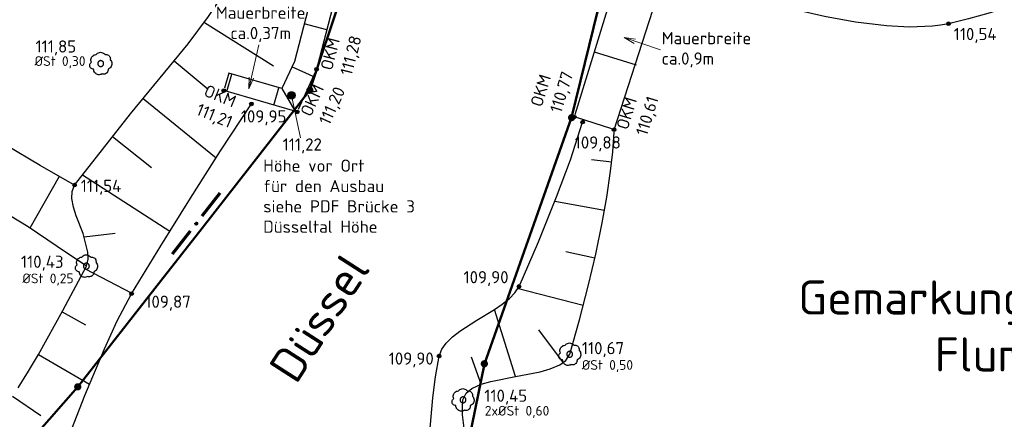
# Model space of a CAD drawing. Header units: metres. Extents: x 32360036 to 32360137, y 5676534 to 5676651.
# Tile 3 of 6: x 32360103 to 32360123, y 5676555 to 5676563. Entities that reach past the tile are written whole.
import ezdxf

# ---------------------------------------------------------------- set-up
doc = ezdxf.new("R2010")
doc.units = ezdxf.units.M
doc.layers.get('0').update_dxf_attribs({"linetype": 'CONTINUOUS'})
for name, color, linetype in [('ALKIS-ALKIS_Flurstück', 7, 'CONTINUOUS'), ('ALKIS-ALKIS_Flurstücksgrenze', 7, 'CONTINUOUS'), ('ALKIS-ALKIS_Gemarkung', 7, 'CONTINUOUS'), ('ALKIS-ALKIS_Grenzpunktunvermarkt', 7, 'CONTINUOUS'), ('Feste Höhe für Ausbau', 7, 'CONTINUOUS'), ('GS_Basis_PK_Topographie_Geländehöhe [cm]_Punkthöhe', 7, 'CONTINUOUS'), ('GS_Basis_PK_Topographie_Laubbaum_Punkthöhe', 7, 'CONTINUOUS'), ('GS_Basis_PK_Topographie_Laubbaum_Ø Stamm', 7, 'CONTINUOUS'), ('Kataster_Gebäude-Gemeindegrenze (seitlich)', 7, 'CONTINUOUS'), ('Sonstiges-Beschriftung 2.5mm gerade', 7, 'CONTINUOUS'), ('Sonstiges-Beschriftung 7.0mm links', 7, 'CONTINUOUS'), ('Sonstiges-Hinweislinie rot (manuell)', 7, 'CONTINUOUS'), ('Sonstiges-Hinweispfeil schwarz', 7, 'CONTINUOUS'), ('Topographie-Baum mit Beschriftung', 7, 'CONTINUOUS'), ('Topographie-Böschung', 7, 'CONTINUOUS'), ('Topographie-Böschung Oberkante', 7, 'CONTINUOUS'), ('Topographie-Böschung Unterkante', 7, 'CONTINUOUS'), ('Topographie-Geländehöhe', 7, 'CONTINUOUS'), ('Topographie-Mauer (rechts)', 7, 'CONTINUOUS')]:
    doc.layers.add(name, color=color, linetype=linetype)
doc.styles.add('NORM', font='isocpeur.ttf')
doc.styles.add('NORM_L', font='isocpeur.ttf')

# ---------------------------------------------------------------- blocks, each defined once
blk = doc.blocks.new('ZAUNSYMBOL')
at = {"color": 0, "linetype": 'ByBlock', "lineweight": -2}
for p, q in [((-0.3125, 0.9375), (0, 0)), ((0, 0), (0.3125, 0.9375))]:
    blk.add_line(p, q, dxfattribs=at)
blk = doc.blocks.new('GRENZ_NICHT_ABGEM')
at = {"linetype": 'ByBlock', "true_color": 0xffffff}
h = blk.add_hatch(color=7, dxfattribs=at)
h.dxf.hatch_style = 1
h.paths.add_polyline_path([(-0.5, 0, 1), (0.5, 0, 1)])
h.paths.add_polyline_path([(0.1, 0, -1), (-0.1, 0, -1)], flags=16)
at = {"linetype": 'ByBlock'}
h = blk.add_hatch(color=0, dxfattribs=at)
h.dxf.hatch_style = 1
h.paths.add_polyline_path([(-0.1, 0, 1), (0.1, 0, 1)])
at = {"color": 0, "linetype": 'ByBlock'}
blk.add_circle((0, 0), 0.1, dxfattribs=at)
blk = doc.blocks.new('1123')
at = {"color": 0, "linetype": 'ByBlock'}
for points in [[(-0.209718, 0.40921), (-0.178164, 0.444077), (-0.140717, 0.472523), (-0.098663, 0.493569), (-0.053448, 0.506493), (-0.006625, 0.510851), (0.040199, 0.506493), (0.085414, 0.493569), (0.127467, 0.472523), (0.164915, 0.444077), (0.196469, 0.40921)], [(-0.322548, -0.26268), (-0.359412, -0.258542), (-0.394608, -0.246821), (-0.426593, -0.228032), (-0.453967, -0.202996), (-0.475531, -0.172811), (-0.49034, -0.138799), (-0.497745, -0.10245), (-0.497422, -0.065355), (-0.489385, -0.02914), (-0.473986, 0.004609), (-0.4519, 0.034414), (-0.424095, 0.058969)], [(-0.424095, 0.058969), (-0.438812, 0.100419), (-0.445954, 0.14382), (-0.445295, 0.1878), (-0.436855, 0.230968), (-0.420901, 0.271958), (-0.397939, 0.309473), (-0.368693, 0.342327), (-0.334091, 0.369481), (-0.295225, 0.390076), (-0.253326, 0.40346), (-0.209718, 0.40921)], [(0.196469, 0.40921), (0.235765, 0.413462), (0.27513, 0.409903), (0.313026, 0.39867), (0.347972, 0.380202), (0.378602, 0.355221), (0.403721, 0.324704), (0.422346, 0.289841), (0.43375, 0.251997), (0.437487, 0.212648), (0.433412, 0.173333)], [(0.433412, 0.173333), (0.462561, 0.135404), (0.484584, 0.092938), (0.498795, 0.047261), (0.50475, -0.000203), (0.502263, -0.047975), (0.491413, -0.094565), (0.472536, -0.13852), (0.446223, -0.17847), (0.413293, -0.213168), (0.374773, -0.241533), (0.331865, -0.26268)], [(0.061073, -0.469966), (0.021952, -0.490939), (-0.020287, -0.504588), (-0.064284, -0.510475), (-0.108625, -0.50841), (-0.151884, -0.49846), (-0.192672, -0.480945), (-0.229675, -0.456427), (-0.261706, -0.425695), (-0.287733, -0.389737), (-0.30692, -0.349709), (-0.318651, -0.306898), (-0.322548, -0.26268)], [(0.331865, -0.26268), (0.332729, -0.303764), (0.325069, -0.344137), (0.309215, -0.382049), (0.285856, -0.415857), (0.256002, -0.444096), (0.220949, -0.465542), (0.182215, -0.479265), (0.141479, -0.484671), (0.100507, -0.481526), (0.061073, -0.469966)]]:
    blk.add_lwpolyline(points, dxfattribs=at)
blk = doc.blocks.new('1082')
at = {"color": 0, "linetype": 'ByBlock'}
blk.add_lwpolyline([(0.6, 0), (0.595943, 0.069656), (0.583827, 0.138369), (0.563816, 0.205212), (0.53618, 0.269279), (0.501293, 0.329705), (0.459627, 0.385672), (0.411745, 0.436424), (0.358295, 0.481274), (0.3, 0.519615), (0.237648, 0.550929), (0.172082, 0.574793), (0.104189, 0.590884), (0.034887, 0.598984), (-0.034887, 0.598984), (-0.104189, 0.590884), (-0.172082, 0.574793), (-0.237648, 0.550929), (-0.3, 0.519615), (-0.358295, 0.481274), (-0.411745, 0.436424), (-0.459626, 0.385672), (-0.501292, 0.329705), (-0.536179, 0.269279), (-0.563815, 0.205212), (-0.583826, 0.138369), (-0.595942, 0.069656), (-0.599999, 0), (-0.595942, -0.069656), (-0.583826, -0.13837), (-0.563815, -0.205212), (-0.536179, -0.269279), (-0.501292, -0.329705), (-0.459626, -0.385672), (-0.411745, -0.436424), (-0.358295, -0.481274), (-0.3, -0.519615), (-0.237648, -0.550929), (-0.172082, -0.574793), (-0.104189, -0.590884), (-0.034887, -0.598985), (0.034887, -0.598985), (0.104189, -0.590884), (0.172082, -0.574793), (0.237648, -0.550929), (0.3, -0.519615), (0.358295, -0.481274), (0.411745, -0.436424), (0.459626, -0.385672), (0.501292, -0.329705), (0.536179, -0.269279), (0.563815, -0.205212), (0.583826, -0.13837), (0.595942, -0.069656), (0.599999, 0)], dxfattribs=at)
blk = doc.blocks.new('LEITPLANKE')
at = {"linetype": 'Continuous'}
h = blk.add_hatch(color=0, dxfattribs=at)
h.dxf.hatch_style = 1
h.paths.add_polyline_path([(-0.5, 0, 1), (0.5, 0, 1)])
at = {"color": 0, "linetype": 'ByBlock'}
blk.add_circle((0, 0), 0.5, dxfattribs=at)
blk = doc.blocks.new('S49a')
at = {"color": 0, "linetype": 'ByBlock', "lineweight": -2}
for points in [[(-1, 0), (-4, 0)], [(1, 0), (4, 0)]]:
    blk.add_lwpolyline(points, dxfattribs=at)
blk.add_lwpolyline([(0, 0.05, -1), (0, -0.05, -1)], format="xyb", close=True, dxfattribs=at)

msp = doc.modelspace()

# ---------------------------------------------------------------- linework, layer by layer
at = {"layer": 'ALKIS-ALKIS_Flurstück', "color": 7, "linetype": 'Continuous', "lineweight": 18, "ltscale": 0.1, "true_color": 0xffffff, "transparency": 33554687}
for points in [[(32360080.247, 5676552.187), (32360084.026, 5676552.979), (32360087.522, 5676550.869), (32360092.858, 5676547.649), (32360096.184, 5676549.337), (32360101.198, 5676551.881), (32360104.382, 5676555.507), (32360106.081, 5676557.679), (32360106.926, 5676558.759), (32360109.134, 5676561.58), (32360110.442, 5676565.504), (32360110.595, 5676567.268), (32360111.656, 5676570.233), (32360117.587, 5676575.403), (32360118.428, 5676576.136), (32360120.014, 5676577.519), (32360128.062, 5676581.478), (32360133.18, 5676583.996), (32360136.247, 5676585.297)], [(32360136.247, 5676585.297), (32360133.18, 5676583.996), (32360128.062, 5676581.478), (32360120.014, 5676577.519), (32360118.428, 5676576.136), (32360117.587, 5676575.403), (32360111.656, 5676570.233), (32360110.595, 5676567.268), (32360110.442, 5676565.504), (32360109.134, 5676561.58), (32360106.926, 5676558.759), (32360106.081, 5676557.679), (32360104.382, 5676555.507), (32360101.198, 5676551.881), (32360096.184, 5676549.337), (32360092.858, 5676547.649), (32360087.522, 5676550.869), (32360084.026, 5676552.979), (32360080.247, 5676552.187)], [(32360080.247, 5676542.222), (32360081.609, 5676542.055), (32360084.977, 5676541.642), (32360092.109, 5676540.767), (32360102.902, 5676540.815), (32360110.343, 5676544.389), (32360112.705, 5676555.98), (32360114.492, 5676561.02), (32360115.758, 5676566.201), (32360115.921, 5676567.966), (32360115.887, 5676568.184), (32360117.667, 5676570.42), (32360122.987, 5676572.797), (32360129.63, 5676576.167), (32360136.247, 5676579.037)], [(32360136.247, 5676570.833), (32360121.133, 5676566.644), (32360116.725, 5676566.289), (32360115.758, 5676566.201), (32360114.492, 5676561.02), (32360112.705, 5676555.98), (32360110.343, 5676544.389), (32360102.902, 5676540.815), (32360092.109, 5676540.767), (32360084.977, 5676541.642), (32360081.609, 5676542.055), (32360080.247, 5676542.222)]]:
    msp.add_lwpolyline(points, dxfattribs=at)
at = {"layer": 'ALKIS-ALKIS_Flurstücksgrenze', "color": 7, "lineweight": 50, "ltscale": 0.1, "transparency": 33554687}
for points in [[(32360080.247, 5676552.187), (32360084.026, 5676552.979), (32360087.522, 5676550.869), (32360092.858, 5676547.649), (32360096.184, 5676549.337), (32360101.198, 5676551.881), (32360104.382, 5676555.507), (32360106.081, 5676557.679), (32360106.926, 5676558.759), (32360109.134, 5676561.58), (32360110.442, 5676565.504), (32360110.595, 5676567.268), (32360111.656, 5676570.233), (32360117.587, 5676575.403), (32360118.428, 5676576.136), (32360120.014, 5676577.519), (32360128.062, 5676581.478), (32360133.18, 5676583.996), (32360136.247, 5676585.297)], [(32360136.247, 5676585.297), (32360133.18, 5676583.996), (32360128.062, 5676581.478), (32360120.014, 5676577.519), (32360118.428, 5676576.136), (32360117.587, 5676575.403), (32360111.656, 5676570.233), (32360110.595, 5676567.268), (32360110.442, 5676565.504), (32360109.134, 5676561.58), (32360106.926, 5676558.759), (32360106.081, 5676557.679), (32360104.382, 5676555.507), (32360101.198, 5676551.881), (32360096.184, 5676549.337), (32360092.858, 5676547.649), (32360087.522, 5676550.869), (32360084.026, 5676552.979), (32360080.247, 5676552.187)], [(32360080.247, 5676542.222), (32360081.609, 5676542.055), (32360084.977, 5676541.642), (32360092.109, 5676540.767), (32360102.902, 5676540.815), (32360110.343, 5676544.389), (32360112.705, 5676555.98), (32360114.492, 5676561.02), (32360115.758, 5676566.201), (32360115.921, 5676567.966), (32360115.887, 5676568.184), (32360117.667, 5676570.42), (32360122.987, 5676572.797), (32360129.63, 5676576.167), (32360136.247, 5676579.037)], [(32360136.247, 5676570.833), (32360121.133, 5676566.644), (32360116.725, 5676566.289), (32360115.758, 5676566.201), (32360114.492, 5676561.02), (32360112.705, 5676555.98), (32360110.343, 5676544.389), (32360102.902, 5676540.815), (32360092.109, 5676540.767), (32360084.977, 5676541.642), (32360081.609, 5676542.055), (32360080.247, 5676542.222)]]:
    msp.add_lwpolyline(points, dxfattribs=at)
at = {"layer": 'Sonstiges-Hinweislinie rot (manuell)', "color": 1, "linetype": 'Continuous', "lineweight": 15, "ltscale": 0.1, "transparency": 33554687}
msp.add_polyline3d([(32360108.943, 5676560.609, 0), (32360108.758, 5676561.476, 111.22)], dxfattribs=at)
at = {"layer": 'Sonstiges-Hinweispfeil schwarz', "color": 7, "linetype": 'Continuous', "lineweight": 18, "ltscale": 0.1, "transparency": 33554687}
for points in [[(32360116.308, 5676562.406), (32360115.564, 5676562.658)], [(32360108.087, 5676562.511), (32360107.882, 5676561.607)]]:
    msp.add_lwpolyline(points, dxfattribs=at)
at = {"layer": 'Topographie-Böschung', "color": 7, "lineweight": 25, "transparency": 33554687}
for points in [[(32360106.977, 5676562.967, 0), (32360108.387, 5676562.082, 0)], [(32360106.355, 5676562.184, 0), (32360107.052, 5676561.601, 0)], [(32360105.719, 5676561.413, 0), (32360107.214, 5676560.196, 0)], [(32360105.092, 5676560.633, 0), (32360105.891, 5676560.001, 0)], [(32360115.313, 5676560.11, 0), (32360114.899, 5676560.156, 0)], [(32360104.001, 5676559.817, 0), (32360103.402, 5676558.757, 0)], [(32360104.477, 5676559.845, 0), (32360106.269, 5676558.698, 0)], [(32360115.166, 5676559.121, 0), (32360114.15, 5676559.305, 0)], [(32360104.515, 5676558.576, 0), (32360105.149, 5676558.654, 0)], [(32360114.966, 5676558.142, 0), (32360114.375, 5676558.274, 0)], [(32360104.531, 5676557.923, 0), (32360105.491, 5676557.424, 0)], [(32360114.73, 5676557.17, 0), (32360113.376, 5676557.52, 0)], [(32360104.062, 5676557.04, 0), (32360104.544, 5676556.778, 0)], [(32360113.342, 5676555.722, 0), (32360112.911, 5676557.091, 109.898)], [(32360114.323, 5676556, 0), (32360113.817, 5676556.677, 0)], [(32360103.576, 5676556.166, 0), (32360104.624, 5676555.564, 0)], [(32360112.642, 5676555.561, 0), (32360112.44, 5676556.115, 0)], [(32360103.049, 5676555.317, 0), (32360103.629, 5676554.921, 0)]]:
    msp.add_polyline3d(points, dxfattribs=at)
at = {"layer": 'Topographie-Böschung Oberkante', "color": 7, "ltscale": 0.1, "transparency": 33554687}
for points in [[(32360103.162, 5676555.487, 110.401), (32360103.374, 5676555.825, 110.405), (32360103.577, 5676556.168, 110.408), (32360104.077, 5676557.069, 110.417), (32360104.56, 5676557.979, 110.426), (32360104.599, 5676558.121, 110.519), (32360104.592, 5676558.268, 110.612), (32360104.494, 5676558.647, 110.867), (32360104.352, 5676559.011, 111.122), (32360104.298, 5676559.186, 111.243), (32360104.264, 5676559.365, 111.363), (32360104.266, 5676559.507, 111.45), (32360104.319, 5676559.639, 111.537), (32360105.464, 5676561.099, 111.666), (32360106.646, 5676562.53, 111.794), (32360107.062, 5676563.089, 111.843), (32360107.441, 5676563.674, 111.891), (32360107.51, 5676563.802, 111.919), (32360107.573, 5676563.932, 111.947), (32360107.842, 5676564.55, 112.076), (32360108.089, 5676565.176, 112.205)], [(32360115.29, 5676559.921, 110.618), (32360115.334, 5676560.321, 110.613), (32360115.36, 5676560.723, 110.608)], [(32360104.319, 5676559.639, 111.537), (32360103.616, 5676560.038, 111.563), (32360102.921, 5676560.45, 111.589)], [(32360115.117, 5676558.864, 110.633), (32360115.212, 5676559.391, 110.626), (32360115.29, 5676559.921, 110.618)], [(32360114.837, 5676557.594, 110.65), (32360114.985, 5676558.227, 110.642), (32360115.117, 5676558.864, 110.633)], [(32360114.452, 5676556.175, 110.67), (32360114.653, 5676556.882, 110.66), (32360114.837, 5676557.594, 110.65)], [(32360114.253, 5676555.958, 110.645), (32360114.374, 5676556.047, 110.657), (32360114.452, 5676556.175, 110.67)], [(32360112.84, 5676555.617, 110.51), (32360113.342, 5676555.722, 110.557), (32360113.847, 5676555.814, 110.604)], [(32360113.847, 5676555.814, 110.604), (32360114.055, 5676555.873, 110.625), (32360114.253, 5676555.958, 110.645)], [(32360112.448, 5676555.474, 110.471), (32360112.639, 5676555.56, 110.491), (32360112.84, 5676555.617, 110.51)], [(32360112.268, 5676555.24, 110.447), (32360112.33, 5676555.378, 110.459), (32360112.448, 5676555.474, 110.471)], [(32360112.26, 5676554.934, 110.469), (32360112.257, 5676555.087, 110.458), (32360112.268, 5676555.24, 110.447)], [(32360112.34, 5676554.393, 110.508), (32360112.29, 5676554.662, 110.488), (32360112.26, 5676554.934, 110.469)]]:
    msp.add_polyline3d(points, dxfattribs=at)
at = {"layer": 'Topographie-Böschung Unterkante', "color": 7, "ltscale": 0.1, "transparency": 33554687}
for points in [[(32360130.227, 5676565.836, 111.103), (32360128.321, 5676565.084, 111.044), (32360126.411, 5676564.342, 110.985), (32360125.749, 5676564.09, 110.914), (32360125.085, 5676563.844, 110.844), (32360124.055, 5676563.482, 110.735), (32360123.014, 5676563.152, 110.626), (32360122.613, 5676563.04, 110.584), (32360122.208, 5676562.942, 110.543), (32360122.045, 5676562.912, 110.552), (32360121.881, 5676562.892, 110.561), (32360121.41, 5676562.875, 110.587), (32360120.94, 5676562.899, 110.613), (32360120.302, 5676562.977, 110.65), (32360119.67, 5676563.091, 110.686), (32360118.205, 5676563.428, 110.77), (32360116.753, 5676563.818, 110.855)], [(32360104.149, 5676554.367, 109.907), (32360104.528, 5676555.329, 109.896), (32360104.927, 5676556.283, 109.885), (32360105.188, 5676556.856, 109.878), (32360105.484, 5676557.412, 109.871), (32360106.081, 5676558.395, 109.891), (32360106.69, 5676559.37, 109.911), (32360107.307, 5676560.34, 109.931), (32360107.937, 5676561.301, 109.951)], [(32360111.534, 5676553.959, 109.784), (32360111.652, 5676555.283, 109.854), (32360111.706, 5676555.711, 109.877), (32360111.779, 5676556.137, 109.9), (32360111.834, 5676556.28, 109.9), (32360111.924, 5676556.403, 109.9), (32360112.056, 5676556.531, 109.899), (32360112.202, 5676556.644, 109.899), (32360112.552, 5676556.874, 109.899), (32360112.911, 5676557.091, 109.898), (32360113.07, 5676557.199, 109.898), (32360113.22, 5676557.319, 109.897), (32360113.33, 5676557.432, 109.897), (32360113.415, 5676557.564, 109.897), (32360113.813, 5676558.474, 109.893), (32360114.185, 5676559.396, 109.888), (32360114.469, 5676560.157, 109.885), (32360114.717, 5676560.93, 109.881)], [(32360103.366, 5676558.782, 110.545), (32360102.984, 5676559.017, 110.582), (32360102.593, 5676559.235, 110.619)], [(32360104.56, 5676557.979, 110.426), (32360103.963, 5676558.38, 110.485), (32360103.366, 5676558.782, 110.545)]]:
    msp.add_polyline3d(points, dxfattribs=at)
at = {"layer": 'Topographie-Mauer (rechts)', "color": 7, "linetype": 'Continuous', "ltscale": 0.1, "transparency": 33554687}
for points in [[(32360109.643, 5676565.359), (32360108.818, 5676562.171)], [(32360108.818, 5676562.171), (32360108.563, 5676561.614)], [(32360107.474, 5676561.93), (32360107.385, 5676561.623)], [(32360108.563, 5676561.614), (32360107.474, 5676561.93)], [(32360108.563, 5676561.614), (32360108.829, 5676561.159)]]:
    msp.add_lwpolyline(points, dxfattribs=at)
at = {"layer": 'Topographie-Mauer (rechts)', "color": 7, "ltscale": 0.1, "transparency": 33554687}
for points in [[(32360109.481, 5676562.819), (32360109.017, 5676562.939)], [(32360114.955, 5676562.367), (32360115.815, 5676562.103)], [(32360109.204, 5676561.86), (32360108.767, 5676562.06)], [(32360107.434, 5676561.557), (32360107.537, 5676561.912)], [(32360108.394, 5676561.278), (32360108.497, 5676561.633)]]:
    msp.add_lwpolyline(points, dxfattribs=at)
at = {"layer": 'Topographie-Mauer (rechts)', "color": 7, "linetype": 'Continuous', "ltscale": 0.1, "transparency": 33554687}
for points in [[(32360110.095, 5676565.191, 111.498), (32360109.285, 5676562.058, 111.286)], [(32360114.561, 5676561.084, 110.79), (32360115.448, 5676563.971, 112.097)], [(32360115.362, 5676560.773, 110.607), (32360116.37, 5676563.902, 0)], [(32360109.251, 5676561.965, 111.279), (32360108.895, 5676561.183, 111.205)], [(32360108.826, 5676561.152, 111.201), (32360107.419, 5676561.561, 111.212)], [(32360115.314, 5676560.788, 110.616), (32360114.594, 5676561.021, 110.759)]]:
    msp.add_polyline3d(points, dxfattribs=at)

# ---------------------------------------------------------------- block references
at = {"layer": 'ALKIS-ALKIS_Grenzpunktunvermarkt', "color": 7, "lineweight": 25, "ltscale": 0.1, "transparency": 33554687, "xscale": 0.15, "yscale": 0.15}
for p in [(32360109.134, 5676561.58), (32360114.492, 5676561.02), (32360112.705, 5676555.98), (32360104.382, 5676555.507)]:
    msp.add_blockref('GRENZ_NICHT_ABGEM', p, dxfattribs=at)
at = {"layer": 'Feste Höhe für Ausbau', "color": 1, "lineweight": 25, "ltscale": 0.1, "transparency": 33554687, "xscale": 0.15, "yscale": 0.15}
msp.add_blockref('LEITPLANKE', (32360108.758, 5676561.476, 111.22), dxfattribs=at)
at = {"layer": 'Kataster_Gebäude-Gemeindegrenze (seitlich)', "color": 7, "lineweight": 70, "ltscale": 0.1, "transparency": 33554687, "xscale": 0.2, "yscale": 0.2, "rotation": 51.95256136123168}
msp.add_blockref('S49a', (32360106.808, 5676558.851), dxfattribs=at)
at = {"layer": 'Sonstiges-Hinweispfeil schwarz', "color": 7, "lineweight": 18, "ltscale": 0.1, "transparency": 33554687, "xscale": 0.15, "yscale": 0.25}
for p, rotation in [((32360115.564, 5676562.658), 251.2586701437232), ((32360107.882, 5676561.607), 347.2326859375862)]:
    msp.add_blockref('ZAUNSYMBOL', p, dxfattribs=dict(at, rotation=rotation))
at = {"layer": 'Topographie-Baum mit Beschriftung', "color": 7, "lineweight": 25, "ltscale": 0.1, "transparency": 33554687}
ref = msp.add_blockref('1123', (32360104.853, 5676562.127, 111.849), dxfattribs=dict(at, xscale=0.45, yscale=0.45))
ref.add_attrib('Punkthöhe', '111,85', (32360103.519, 5676562.352, 111.849), dxfattribs={"layer": 'GS_Basis_PK_Topographie_Laubbaum_Punkthöhe', "color": 7, "transparency": 33554687, "height": 0.25, "style": 'NORM'})
at = {"layer": 'Topographie-Baum mit Beschriftung', "color": 7, "lineweight": 25, "ltscale": 0.1, "transparency": 33554687, "xscale": 0.1, "yscale": 0.1}
for p in [(32360104.853, 5676562.127, 111.849), (32360104.56, 5676557.979, 110.426), (32360114.452, 5676556.175, 110.67), (32360112.268, 5676555.24, 110.447)]:
    msp.add_blockref('1082', p, dxfattribs=at)
at = {"layer": 'Topographie-Baum mit Beschriftung', "color": 7, "lineweight": 25, "ltscale": 0.1, "transparency": 33554687}
ref = msp.add_blockref('1123', (32360104.56, 5676557.979, 110.426), dxfattribs=dict(at, xscale=0.45, yscale=0.45))
ref.add_attrib('Punkthöhe', '110,43', (32360103.221, 5676557.943, 110.426), dxfattribs={"layer": 'GS_Basis_PK_Topographie_Laubbaum_Punkthöhe', "color": 7, "transparency": 33554687, "height": 0.25, "style": 'NORM'})
ref = msp.add_blockref('1123', (32360114.452, 5676556.175, 110.67), dxfattribs=dict(at, xscale=0.45, yscale=0.45))
ref.add_attrib('Punkthöhe', '110,67', (32360114.702, 5676556.175, 110.67), dxfattribs={"layer": 'GS_Basis_PK_Topographie_Laubbaum_Punkthöhe', "color": 7, "transparency": 33554687, "height": 0.25, "style": 'NORM'})
ref = msp.add_blockref('1123', (32360112.268, 5676555.24, 110.447), dxfattribs=dict(at, xscale=0.45, yscale=0.45))
ref.add_attrib('Punkthöhe', '110,45', (32360112.705, 5676555.2, 110.447), dxfattribs={"layer": 'GS_Basis_PK_Topographie_Laubbaum_Punkthöhe', "color": 7, "transparency": 33554687, "height": 0.25, "style": 'NORM'})
at = {"layer": 'Topographie-Geländehöhe', "color": 7, "lineweight": 25, "ltscale": 0.1, "transparency": 33554687, "xscale": 0.075, "yscale": 0.075}
for p in [(32360122.208, 5676562.942, 110.543), (32360109.272, 5676562.01, 111.283), (32360107.371, 5676561.575, 111.212), (32360107.937, 5676561.301, 109.951), (32360108.874, 5676561.138, 111.201), (32360114.546, 5676561.036, 110.768), (32360114.717, 5676560.93, 109.881), (32360115.362, 5676560.773, 110.607), (32360104.319, 5676559.639, 111.537), (32360113.415, 5676557.564, 109.897), (32360105.484, 5676557.412, 109.871), (32360111.779, 5676556.137, 109.9)]:
    msp.add_blockref('LEITPLANKE', p, dxfattribs=at)

# ---------------------------------------------------------------- texts
at = {"layer": 'ALKIS-ALKIS_Gemarkung', "color": 7, "transparency": 33554687, "insert": (32360123.26, 5676556.754), "char_height": 0.7, "attachment_point": 5, "style": 'NORM'}
msp.add_mtext('Gemarkung Gruiten\\PFlur 4', dxfattribs=at)
at = {"layer": 'GS_Basis_PK_Topographie_Geländehöhe [cm]_Punkthöhe', "color": 7, "transparency": 33554687, "char_height": 0.25, "attachment_point": 7, "style": 'NORM'}
for s, insert, rotation in [('OKM\\P111,28', (32360110.046, 5676561.851, 111.283), 75.4846), ('OKM\\P110,77', (32360114.333, 5676561.08, 110.768), 72.9121), ('OKM\\P111,20', (32360109.586, 5676560.823, 111.201), 65.467), ('OKM\\P111,21', (32360106.762, 5676561.035, 111.212), 337.689), ('OKM\\P110,61', (32360116.092, 5676560.613, 110.607), 72.9121)]:
    msp.add_mtext(s, dxfattribs=dict(at, insert=insert, rotation=rotation))
for s, insert in [('110,54', (32360122.313, 5676562.548, 110.543)), ('109,95', (32360107.721, 5676560.862, 109.951)), ('109,88', (32360114.555, 5676560.327, 109.881)), ('111,54', (32360104.444, 5676559.439, 111.537)), ('109,90', (32360112.279, 5676557.569, 109.897)), ('109,87', (32360105.766, 5676557.067, 109.871)), ('109,90', (32360110.748, 5676555.903, 109.9))]:
    msp.add_mtext(s, dxfattribs=dict(at, insert=insert))
at = {"layer": 'GS_Basis_PK_Topographie_Geländehöhe [cm]_Punkthöhe', "color": 1, "transparency": 33554687, "insert": (32360108.577, 5676560.286, 111.22), "char_height": 0.25, "attachment_point": 7, "style": 'NORM'}
msp.add_mtext('111,22', dxfattribs=at)
at = {"layer": 'GS_Basis_PK_Topographie_Laubbaum_Ø Stamm', "color": 7, "transparency": 33554687, "style": 'NORM'}
for s, p in [('ØSt 0,30', (32360103.498, 5676562.078, 111.849)), ('ØSt 0,25', (32360103.249, 5676557.628, 110.426)), ('ØSt 0,50', (32360114.7, 5676555.855, 110.67)), ('2xØSt 0,60', (32360112.714, 5676554.918, 110.447))]:
    msp.add_text(s, height=0.2, dxfattribs=at).set_placement(p)
at = {"layer": 'Sonstiges-Beschriftung 2.5mm gerade', "color": 7, "transparency": 33554687, "char_height": 0.25, "style": 'NORM'}
for s, insert, attachment_point in [('Mauerbreite\\Pca.0,37m', (32360108.127, 5676562.931), 5), ('Mauerbreite\\Pca.0,9m', (32360116.334, 5676562.047), 7)]:
    msp.add_mtext(s, dxfattribs=dict(at, insert=insert, attachment_point=attachment_point))
at = {"layer": 'Sonstiges-Beschriftung 2.5mm gerade', "color": 1, "transparency": 33554687, "insert": (32360108.179, 5676558.661), "char_height": 0.25, "attachment_point": 7, "style": 'NORM'}
msp.add_mtext('Höhe vor Ort\\Pfür den Ausbau\\Psiehe PDF Brücke 3\\PDüsseltal Höhe', dxfattribs=at)
at = {"layer": 'Sonstiges-Beschriftung 7.0mm links', "color": 7, "transparency": 33554687, "insert": (32360108.853, 5676555.536), "char_height": 0.7, "attachment_point": 7, "rotation": 57.2892, "style": 'NORM_L'}
msp.add_mtext('Düssel', dxfattribs=at)

doc.saveas('drawing.dxf')
